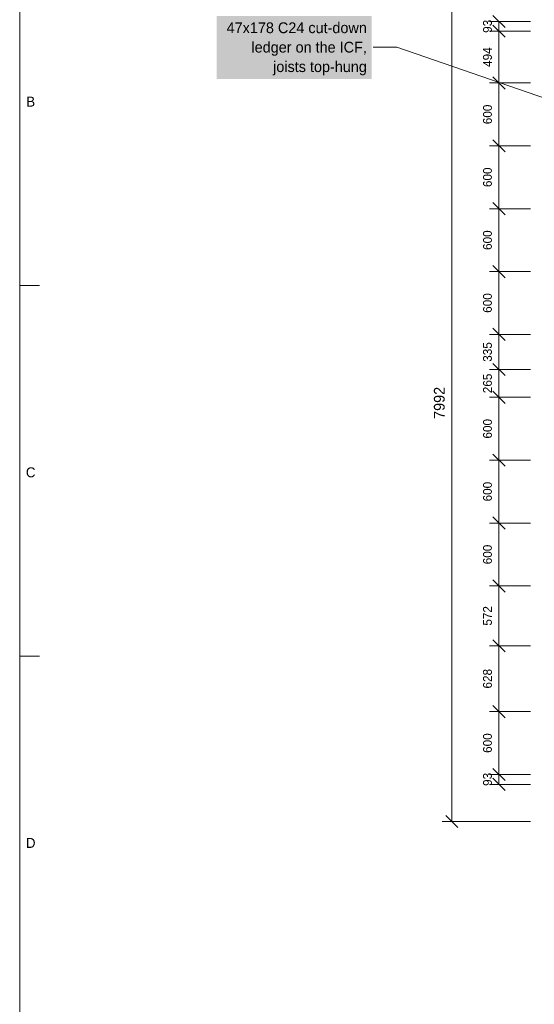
# Model space of a CAD drawing. Header units: millimetres. Extents: x 17 to 413, y 4 to 292.
# Tile 2 of 9: x 20 to 85, y 104 to 230. Entities that reach past the tile are written whole.
import ezdxf
from ezdxf.enums import TextEntityAlignment as Align

# ---------------------------------------------------------------- set-up
doc = ezdxf.new("R2010")
doc.units = ezdxf.units.MM
for name, color, linetype in [('FILL-WHITE', 7, 'Continuous'), ('LINE-C_B27326', 7, 'Continuous'), ('LINE-INK', 7, 'Continuous'), ('TEXT-C_B27326', 7, 'Continuous'), ('TEXT-INK', 7, 'Continuous'), ('TEXT-STEEL_GREY', 7, 'Continuous')]:
    doc.layers.add(name, color=color, linetype=linetype)

msp = doc.modelspace()

# ---------------------------------------------------------------- hatches: boundary and pattern name
at = {"layer": 'FILL-WHITE', "true_color": 0xffffff}
h = msp.add_hatch(color=256, dxfattribs=at)
h.dxf.hatch_style = 1
h.paths.add_polyline_path([(45.04, 221.95), (64.77, 221.95), (64.77, 229.98), (45.04, 229.98)])

# ---------------------------------------------------------------- linework, layer by layer
at = {"layer": 'LINE-C_B27326', "lineweight": 5}
for p, q in [((67.97, 226.03), (64.97, 226.03)), ((91.04, 218.04), (67.97, 226.03))]:
    msp.add_line(p, q, dxfattribs=at)
at = {"layer": 'LINE-INK', "lineweight": 5}
for p, q in [((74.97, 127.47), (74.97, 234.03)), ((81.75, 228.51), (80.2, 230.06)), ((84.97, 229.29), (79.77, 229.29)), ((84.97, 228.05), (79.77, 228.05)), ((81.75, 227.27), (80.2, 228.82)), ((80.97, 132.21), (80.97, 229.29)), ((81.75, 220.68), (80.2, 222.24)), ((84.97, 221.46), (79.77, 221.46)), ((84.97, 213.46), (79.77, 213.46)), ((81.75, 212.68), (80.2, 214.24)), ((81.75, 204.68), (80.2, 206.24)), ((84.97, 205.46), (79.77, 205.46)), ((81.75, 196.68), (80.2, 198.24)), ((84.97, 197.46), (79.77, 197.46)), ((20, 195.67), (22.5, 195.67)), ((84.97, 189.46), (79.77, 189.46)), ((81.75, 188.68), (80.2, 190.24)), ((81.75, 184.22), (80.2, 185.77)), ((84.97, 184.99), (79.77, 184.99)), ((81.75, 180.68), (80.2, 182.24)), ((84.97, 181.46), (79.77, 181.46)), ((81.75, 172.68), (80.2, 174.24)), ((84.97, 173.46), (79.77, 173.46)), ((84.97, 165.46), (79.77, 165.46)), ((81.75, 164.68), (80.2, 166.24)), ((81.75, 156.68), (80.2, 158.24)), ((84.97, 157.46), (79.77, 157.46)), ((81.75, 149.06), (80.2, 150.61)), ((84.97, 149.83), (79.77, 149.83)), ((20, 148.5), (22.5, 148.5)), ((81.75, 140.68), (80.2, 142.24)), ((84.97, 141.46), (79.77, 141.46)), ((81.75, 132.68), (80.2, 134.24)), ((84.97, 133.46), (79.77, 133.46)), ((81.75, 131.44), (80.2, 132.99)), ((84.97, 132.21), (79.77, 132.21)), ((75.75, 126.7), (74.2, 128.25)), ((84.97, 127.47), (73.77, 127.47))]:
    msp.add_line(p, q, dxfattribs=at)
msp.add_lwpolyline([(20, 7), (413, 7), (413, 290), (20, 290)], close=True, dxfattribs=at)

# ---------------------------------------------------------------- texts
at = {"layer": 'TEXT-C_B27326'}
for s, p in [('47x178 C24 cut-down', (64.17, 227.8)), ('ledger on the ICF,', (64.17, 225.33)), ('joists top-hung', (64.17, 222.85))]:
    msp.add_text(s, height=1.3716, dxfattribs=at).set_placement(p, align=Align.RIGHT)
at = {"layer": 'TEXT-INK'}
for s, height, p in [('93', 1.118, (80.07, 228.67)), ('494', 1.118, (80.07, 224.75)), ('600', 1.118, (80.07, 217.46)), ('600', 1.118, (80.07, 209.46)), ('600', 1.118, (80.07, 201.46)), ('600', 1.118, (80.07, 193.46)), ('335', 1.118, (80.07, 187.23)), ('265', 1.118, (80.07, 183.23)), ('7992', 1.372, (74.07, 180.75)), ('600', 1.118, (80.07, 177.46)), ('600', 1.118, (80.07, 169.46)), ('600', 1.118, (80.07, 161.46)), ('572', 1.118, (80.07, 153.65)), ('628', 1.118, (80.07, 145.65)), ('600', 1.118, (80.07, 137.46)), ('93', 1.118, (80.07, 132.84))]:
    msp.add_text(s, height=height, rotation=90, dxfattribs=at).set_placement(p, align=Align.CENTER)
at = {"layer": 'TEXT-STEEL_GREY'}
for s, p in [('B', (21.4, 218.45)), ('C', (21.4, 171.28)), ('D', (21.4, 124.12))]:
    msp.add_text(s, height=1.27, dxfattribs=at).set_placement(p, align=Align.CENTER)

doc.saveas('drawing.dxf')
